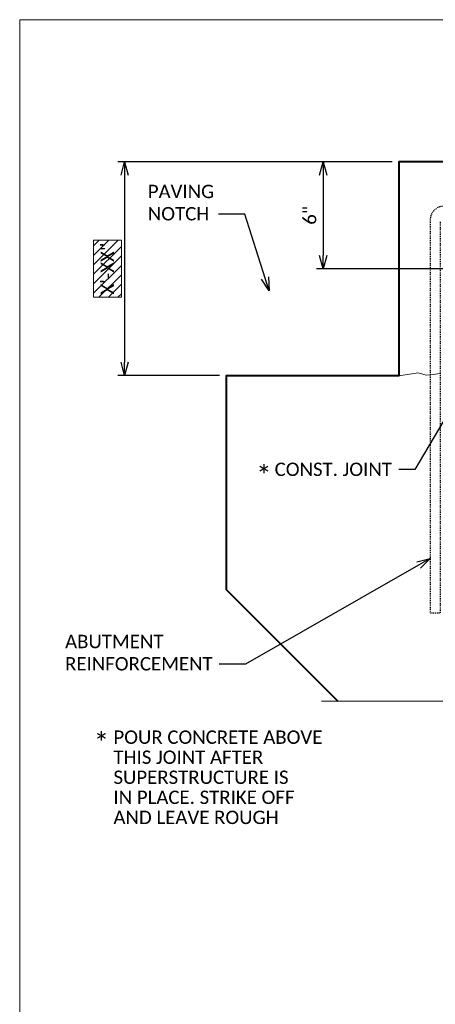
# Model space of a CAD drawing. Header units: metres. Extents: x -138 to 797, y -50 to 519.
# Tile 107 of 256: x -113 to -66, y 92 to 202. Entities that reach past the tile are written whole.
import ezdxf
from ezdxf import colors
from ezdxf.entities.mleader import LeaderData, LeaderLine
from ezdxf.enums import TextEntityAlignment as Align
from ezdxf.math import Vec2, Vec3

# ---------------------------------------------------------------- set-up
doc = ezdxf.new("R2010")
doc.units = ezdxf.units.M
doc.header["$MEASUREMENT"] = 0
doc.linetypes.add('Wisdot2', pattern=[0.125, 0.0625, -0.0625])
for name, color, linetype, lineweight in [('B_ANNO_BREAK', 7, 'Continuous', 18), ('B_ANNO_DIM', 7, 'Continuous', 18), ('B_ANNO_TEXT', 7, 'Continuous', 18), ('B_DETAIL', 7, 'Continuous', 18), ('B_DETAIL_HIDDEN', 7, 'Wisdot2', 25), ('B_DETAIL_OBJ', 7, 'Continuous', 40)]:
    doc.layers.add(name, color=color, linetype=linetype, lineweight=lineweight)
doc.layers.add('B_ANNO_DESIGN_NOTES', color=1, linetype='Continuous', lineweight=18, true_color=0xff0000)
doc.layers.add('B_ANNO_NOPLOT', color=47, linetype='Continuous', lineweight=18, plot=False)
doc.styles.add('Annotative', font='calibri.ttf', dxfattribs={"height": 0.0625})
doc.styles.get("Standard").update_dxf_attribs({"font": 'calibri.ttf'})
doc.dimstyles.new('Annotative', dxfattribs={"dimscale": 0, "dimtxt": 0.0625, "dimasz": 0.0625, "dimexe": 0.03125, "dimexo": 0.03125, "dimgap": 0.03125, "dimtad": 1, "dimdec": 3, "dimzin": 3, "dimdsep": 46, "dimlunit": 4, "dimtxsty": 'Standard', "dimblk": 'OPEN30', "dimcen": 0.03125, "dimaunit": 1, "dimadec": 0, "dimazin": 3, "dimtfac": 0.75, "dimtdec": 3, "dimtofl": 0, "dimtmove": 0, "dimatfit": 3, "dimldrblk": 'OPEN30', "dimfxl": 1, "dimtfill": 1, "dimfrac": 1, "dimtolj": 1, "dimtzin": 0, "dimarcsym": 0})

# ---------------------------------------------------------------- blocks, each defined once
blk = doc.blocks.new('_Open30')
at = {"color": 0, "linetype": 'ByBlock', "lineweight": -2}
for p, q in [((-1, 0.268), (0, 0)), ((0, 0), (-1, -0.268)), ((0, 0), (-1, 0))]:
    blk.add_line(p, q, dxfattribs=at)
blk = doc.blocks.new('*D973')
at = {"layer": 'B_ANNO_DIM', "color": 0, "lineweight": -2, "transparency": 16777216}
for p, q in [((41.82, -80.44), (11.04, -80.44)), ((11.79, -81.94), (11.79, -102.94)), ((22.45, -104.44), (11.04, -104.44))]:
    blk.add_line(p, q, dxfattribs=at)
at = {"layer": 'Defpoints', "color": 0, "transparency": 16777216}
for p in [(42.57, -80.44), (11.79, -104.44), (23.2, -104.44)]:
    blk.add_point(p, dxfattribs=at)
at = {"layer": 'B_ANNO_DIM', "color": 0, "lineweight": -2, "transparency": 16777216, "xscale": 1.5, "yscale": 1.5, "zscale": 1.5}
for p, rotation in [((11.79, -80.44), 90), ((11.79, -104.44), 270)]:
    blk.add_blockref('_Open30', p, dxfattribs=dict(at, rotation=rotation))
blk = doc.blocks.new('*D43')
at = {"layer": 'B_ANNO_DIM', "color": 0, "lineweight": -2, "transparency": 16777216}
for p, q in [((-78.74, 184.9), (-78.74, 175.88)), ((-58.93, 174.38), (-79.49, 174.38))]:
    blk.add_line(p, q, dxfattribs=at)
at = {"layer": 'Defpoints', "color": 0, "transparency": 16777216}
for p in [(-78.74, 186.4), (-78.74, 174.38), (-58.18, 174.38)]:
    blk.add_point(p, dxfattribs=at)
at = {"layer": 'B_ANNO_DIM', "color": 0, "lineweight": -2, "transparency": 16777216, "xscale": 1.5, "yscale": 1.5, "zscale": 1.5}
for p, rotation in [((-78.74, 186.4), 90), ((-78.74, 174.38), 270)]:
    blk.add_blockref('_Open30', p, dxfattribs=dict(at, rotation=rotation))
at = {"layer": 'B_ANNO_DIM', "color": 0, "transparency": 16777216, "insert": (-80.26, 180.39), "char_height": 1.5, "attachment_point": 5, "rotation": 90, "bg_fill": 3, "box_fill_scale": 1.25, "bg_fill_color": 256, "bg_fill_true_color": 13158600, "bg_fill_transparency": 0}
blk.add_mtext('\\A1;6"', dxfattribs=at)
blk = doc.blocks.new('*U1778')
at = {"layer": 'B_ANNO_NOPLOT', "flags": 128}
blk.add_lwpolyline([(0, 0), (0, 252), (323.93, 252), (323.93, 238.86), (378, 238.86), (378, 40.5), (316.57, 40.5), (316.57, 0)], close=True, dxfattribs=at)
at = {"layer": 'B_ANNO_TEXT', "style": 'Annotative'}
for tag, p in [('JO1', (357.19, 85.33)), ('JO2', (357.19, 82.39)), ('JO3', (357.19, 79.39)), ('JO4', (357.19, 76.43)), ('JO5', (357.19, 73.44)), ('JO6', (357.19, 70.33)), ('JO7', (357.19, 67.48)), ('JO8', (357.19, 64.5)), ('JO9', (357.19, 61.53))]:
    blk.add_attdef(tag, text='', height=1.5, dxfattribs=at).set_placement(p, align=Align.CENTER)
blk = doc.blocks.new('*U976')
at = {"layer": 'B_ANNO_NOPLOT', "flags": 128}
blk.add_lwpolyline([(0, 0), (0, 252), (323.93, 252), (323.93, 238.86), (378, 238.86), (378, 40.5), (316.57, 40.5), (316.57, 0)], close=True, dxfattribs=at)
blk = doc.blocks.new('*U1006')
at = {"layer": 'B_ANNO_NOPLOT', "flags": 128}
blk.add_lwpolyline([(0, 0), (0, 252), (323.9277, 252), (323.9277, 238.8552), (378, 238.8552), (378, 40.4996), (316.5708, 40.4996), (316.5708, 0)], close=True, dxfattribs=at)
blk = doc.blocks.new('*U739')
at = {"layer": 'B_ANNO_NOPLOT', "flags": 128}
blk.add_lwpolyline([(0, -316.4871), (0, -64.4871), (323.9277, -64.4871), (323.9277, -77.632), (378, -77.632), (378, -275.9875), (316.5708, -275.9875), (316.5708, -316.4871)], close=True, dxfattribs=at)
blk = doc.blocks.new('INS_JTSS_ATGRSDWK+SS_BASE')
at = {"layer": 'B_ANNO_DESIGN_NOTES'}
h = blk.add_hatch(dxfattribs=at)
h.set_pattern_fill('ANSI31', color=256, scale=6)
h.set_pattern_definition([(45, (-6.0322, 2.86655), (-0.53033, 0.53033), [])])
h.paths.add_polyline_path([(11.4209, -89.2404), (8.3061, -89.2404), (8.3061, -95.6438), (11.4209, -95.6438)])
at = {"layer": 'B_ANNO_BREAK', "flags": 128}
blk.add_lwpolyline([(76.0856, -140.9679), (54.4277, -140.9679), (54.0525, -139.937), (53.302, -141.9989), (52.9268, -140.9679), (33.8754, -140.9679)], dxfattribs=at)
at = {"layer": 'B_ANNO_DESIGN_NOTES'}
blk.add_lwpolyline([(8.3061, -89.2404), (11.4209, -89.2404), (11.4209, -95.6438), (8.3061, -95.6438)], close=True, dxfattribs=at)
at = {"layer": 'B_ANNO_NOPLOT', "flags": 128}
blk.add_lwpolyline([(0, -316.4871), (0, -64.4871), (323.9277, -64.4871), (323.9277, -77.632), (378, -77.632), (378, -275.9875), (316.5708, -275.9875), (316.5708, -316.4871)], close=True, dxfattribs=at)
at = {"layer": 'B_DETAIL', "flags": 128}
blk.add_lwpolyline([(47.1776, -104.1973), (46.4152, -104.2926), (45.6528, -104.388), (44.7633, -104.1337), (42.5746, -104.4421)], dxfattribs=at)
at = {"layer": 'B_DETAIL_HIDDEN', "flags": 128}
blk.add_lwpolyline([(69.3894, -87.1591), (69.3894, -131.0701), (70.5294, -131.0701), (70.5294, -86.9421, 0.41421356), (69.0294, -85.4421), (47.5976, -85.4421, 0.41421356), (46.0976, -86.9421), (46.0976, -131.0701), (47.2496, -131.0701), (47.2496, -87.1596)], format="xyb", dxfattribs=at)
at = {"layer": 'B_DETAIL_OBJ', "flags": 128}
blk.add_lwpolyline([(75.1236, -81.541), (75.221, -81.4401), (75.221, -80.842), (74.8246, -80.4421), (42.5746, -80.4421), (42.5746, -104.4421), (23.1996, -104.4421), (23.1996, -128.4421), (35.7254, -140.9679)], dxfattribs=at)
at = {"style": 'Annotative'}
blk.add_attdef('DIM12', text='', height=1.5, rotation=90, dxfattribs=at).set_placement((9.8635, -92.4421), align=Align.MIDDLE_CENTER)
at = {"layer": 'B_ANNO_DIM', "lineweight": 30}
for tag, p in [('BAR1', (10.7294, -248.1165)), ('BAR3', (129.0984, -257.5272))]:
    blk.add_attdef(tag, text='', height=1.5, dxfattribs=at).set_placement(p, align=Align.TOP_LEFT)
at = {"layer": 'B_ANNO_DIM', "style": 'Annotative'}
for tag, p in [('BAR2', (96.1024, -274.8563)), ('BAR4', (122.9444, -296.1127))]:
    blk.add_attdef(tag, text='', height=1.5, dxfattribs=at).set_placement(p, align=Align.TOP_LEFT)
at = {"layer": 'B_ANNO_TEXT', "attachment_point": 1, "line_spacing_factor": 0.9, "style": 'Annotative'}
for s, insert, char_height, width in [('\\A1;*', (26.5546, -114.5868, -1.2634), 2.25, 171.676903), ('\\A1;*', (8.3086, -144.5733, -1.2634), 2.25, 171.676903), ('POUR CONCRETE ABOVE \\PTHIS JOINT AFTER\\PSUPERSTRUCTURE IS\\PIN PLACE. STRIKE OFF\\PAND LEAVE ROUGH', (10.5312, -144.2644), 1.5, 114.451269)]:
    blk.add_mtext(s, dxfattribs=dict(at, insert=insert, char_height=char_height, width=width))
at = {"layer": 'B_ANNO_TEXT', "style": 'Annotative'}
for tag, p in [('SS', (321.0554, -84.683)), ('BID#', (275.9705, -312.1489))]:
    blk.add_attdef(tag, p, '', height=1.5, dxfattribs=at)
at = {"layer": 'B_ANNO_DIM'}
dim = blk.add_linear_dim(base=(11.7895, -104.4421), p1=(42.5746, -80.4421), p2=(23.1996, -104.4421), angle=90, text=' ', dimstyle='Annotative', override={"dimlfac": 0.5}, dxfattribs=at)
dim.commit()
dim.dimension.update_dxf_attribs({"geometry": '*D973', "text_midpoint": (11.7895, -92.4421)})
ml = blk.add_multileader_mtext('Standard', dxfattribs=at)
ml.set_content('PAVING\\PNOTCH', color=256)
ml.set_leader_properties()
ml.set_arrow_properties(name='OPEN30')
ml.build(insert=Vec2(0, 0))
ml.multileader.update_dxf_attribs({"text_right_attachment_type": 3, "dogleg_length": 0.0625, "arrow_head_size": 1.5, "scale": 24})
ctx = ml.context
ctx.base_point, ctx.scale, ctx.char_height, ctx.arrow_head_size, ctx.landing_gap_size, ctx.plane_origin = Vec3(13.6398, -83.7773), 24, 1.5, 1.5, 0.75, Vec3(46.0187, -71.1855)
ctx.right_attachment = 3
notes = []
notes.append((ctx, [(0, (1, 1, 0), (23.811, -86.3061), (-1, 0), 1.5, [(0, [(28.0039, -94.9143), (25.286, -86.3061), (24.7088, -86.3061)], 0, [])])]))
ctx.mtext.insert, ctx.mtext.flow_direction = Vec3(14.3898, -83.0163), 5
ml = blk.add_multileader_mtext('Standard', dxfattribs=at)
ml.set_content('CONST. JOINT', color=256)
ml.set_leader_properties()
ml.set_arrow_properties(name='OPEN30')
ml.build(insert=Vec2(0, 0))
ml.multileader.update_dxf_attribs({"text_right_attachment_type": 3, "dogleg_length": 0.0625, "arrow_head_size": 1.5, "scale": 24})
ctx = ml.context
ctx.base_point, ctx.scale, ctx.char_height, ctx.arrow_head_size, ctx.landing_gap_size, ctx.plane_origin = Vec3(27.8874, -114.9631), 24, 1.5, 1.5, 0.75, Vec3(50.8062, -104.0775)
ctx.right_attachment = 3
notes.append((ctx, [(0, (1, 1, 0), (44.0666, -114.9781), (-1, 0), 1.5, [(0, [(50.8062, -104.0775), (44.3574, -114.9781), (44.1866, -114.9781)], 0, [])])]))
ctx.mtext.insert, ctx.mtext.flow_direction = Vec3(28.6374, -114.2022), 5
ml = blk.add_multileader_mtext('Standard', dxfattribs=at)
ml.set_content('ABUTMENT\\PREINFORCEMENT', color=256)
ml.set_leader_properties()
ml.set_arrow_properties(name='OPEN30')
ml.build(insert=Vec2(0, 0))
ml.multileader.update_dxf_attribs({"text_right_attachment_type": 3, "dogleg_length": 0.0625, "arrow_head_size": 1.5, "scale": 24})
ctx = ml.context
ctx.base_point, ctx.scale, ctx.char_height, ctx.arrow_head_size, ctx.landing_gap_size, ctx.plane_origin = Vec3(4.3494, -134.2885), 24, 1.5, 1.5, 0.75, Vec3(46.0976, -121.6829)
ctx.right_attachment = 3
notes.append((ctx, [(0, (1, 1, 0), (23.8898, -136.8035), (-1, 0), 1.5, [(0, [(46.0976, -124.9535), (25.3648, -136.8035), (24.7876, -136.8035)], 0, [])])]))
ctx.mtext.insert, ctx.mtext.flow_direction = Vec3(5.0994, -133.5276), 5
for ctx, leaders in notes:
    for number, flags, end, landing, length, lines in leaders:
        leader = LeaderData()
        leader.index, (leader.has_last_leader_line, leader.has_dogleg_vector, leader.attachment_direction) = number, flags
        leader.last_leader_point, leader.dogleg_vector, leader.dogleg_length = Vec3(end), Vec3(landing), length
        for number, points, colour, breaks in lines:
            line = LeaderLine()
            line.index, line.vertices, line.color, line.breaks = number, Vec3.list(points), colors.encode_raw_color(colour), breaks
            leader.lines.append(line)
        ctx.leaders.append(leader)
dim = blk.add_linear_dim(base=(34.0854, -92.4541), p1=(34.0854, -80.4421), p2=(54.6534, -92.4541), angle=90, dimstyle='Annotative', override={"dimlfac": 0.5}, dxfattribs=at)
dim.commit()
dim.dimension.update_dxf_attribs({"geometry": '*D43', "text_midpoint": (32.5676, -86.4481), "insert": (112.8286, -266.8387)})

msp = doc.modelspace()

# ---------------------------------------------------------------- block references
ref = msp.add_blockref('INS_JTSS_ATGRSDWK+SS_BASE', (-112.83, 266.84))
ref.add_attrib('DIM12', 'X\'-XX"', dxfattribs={"height": 1.5, "rotation": 90, "style": 'Annotative'}).set_placement((-102.97, 174.4), align=Align.MIDDLE_CENTER)

# ---------------------------------------------------------------- next in the draw order: block references
for name in ['*U1778', '*U976']:
    msp.add_blockref(name, (-112.83, -49.65))

# ---------------------------------------------------------------- next in the draw order: block references
msp.add_blockref('*U1006', (-112.83, -49.65))

# ---------------------------------------------------------------- next in the draw order: block references
msp.add_blockref('*U739', (-112.83, 266.84))

doc.saveas('drawing.dxf')
